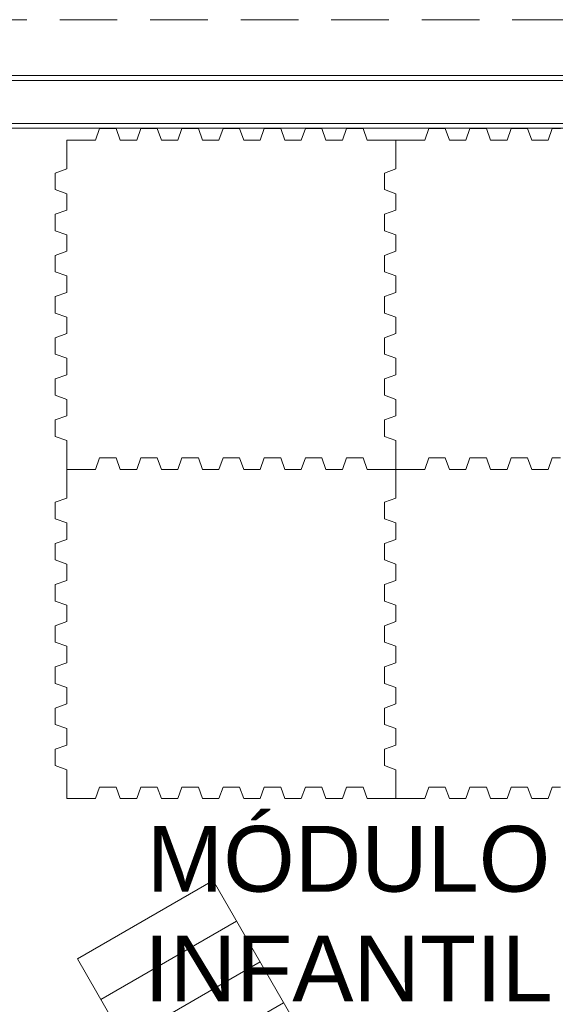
# Model space of a CAD drawing. Header units: millimetres. Extents: x -8931983 to 9630244, y 4 to 18563053.
# Tile 176 of 256: x 349136.86 to 349138.49, y 9281961.01 to 9281964. Entities that reach past the tile are written whole.
import ezdxf

# ---------------------------------------------------------------- set-up
doc = ezdxf.new("R2010")
doc.units = ezdxf.units.MM
doc.linetypes.add('DASHED2', pattern=[0.375, 0.25, -0.125])
for name, color, linetype, lineweight in [('01_MOBILIARIO NUEVO', 220, 'Continuous', 0), ('0_PROYECCIONES 1', 1, 'DASHED2', 0), ('calidad de linea', 254, 'Continuous', 0), ('MURO', 133, 'Continuous', 15), ('TARRAJEO', 32, 'Continuous', 0), ('TEXTO AMBIENTES', 7, 'Continuous', 30)]:
    doc.layers.add(name, color=color, linetype=linetype, lineweight=lineweight)
doc.styles.add('Arial_1', font='arial.ttf', dxfattribs={"height": 0.15})

# ---------------------------------------------------------------- blocks, each defined once
blk = doc.blocks.new('GUSANO')
at = {"layer": 'calidad de linea', "lineweight": 0}
for p, q in [((3969.2895, 1580.5322), (3970.9498, 1583.4079)), ((3970.1555, 1580.0322), (3971.5718, 1582.4853)), ((3970.6055, 1580.8116), (3969.7395, 1581.3116)), ((3970.4555, 1580.5518), (3969.5895, 1581.0518)), ((3970.3055, 1580.292), (3969.4395, 1580.792)), ((3970.1555, 1580.0322), (3969.2895, 1580.5322))]:
    blk.add_line(p, q, dxfattribs=at)
blk = doc.blocks.new('bloque sum pg')
at = {"layer": '01_MOBILIARIO NUEVO', "color": 8, "elevation": -4973.2871}
for points in [[(-14.1086, -26.066), (-14.0211, -26.066), (-14.0086, -26.031), (-13.9586, -26.031), (-13.9461, -26.066), (-13.8961, -26.066), (-13.8836, -26.031), (-13.8336, -26.031), (-13.8211, -26.066), (-13.7711, -26.066), (-13.7586, -26.031), (-13.7086, -26.031), (-13.6961, -26.066), (-13.6461, -26.066), (-13.6336, -26.031), (-13.6086, -26.031), (-13.5836, -26.031), (-13.5711, -26.066), (-13.5211, -26.066), (-13.5086, -26.031), (-13.4586, -26.031), (-13.4461, -26.066), (-13.3961, -26.066), (-13.3836, -26.031), (-13.3336, -26.031), (-13.3211, -26.066), (-13.2711, -26.066), (-13.2586, -26.031), (-13.2086, -26.031), (-13.1961, -26.066), (-13.1086, -26.066), (-13.1086, -25.9785), (-13.1436, -25.966), (-13.1436, -25.916), (-13.1086, -25.9035), (-13.1086, -25.8535), (-13.1436, -25.841), (-13.1436, -25.791), (-13.1086, -25.7785), (-13.1086, -25.7285), (-13.1436, -25.716), (-13.1436, -25.666), (-13.1086, -25.6535), (-13.1086, -25.6035), (-13.1436, -25.591), (-13.1436, -25.566), (-13.1436, -25.541), (-13.1086, -25.5285), (-13.1086, -25.4785), (-13.1436, -25.466), (-13.1436, -25.416), (-13.1086, -25.4035), (-13.1086, -25.3535), (-13.1436, -25.341), (-13.1436, -25.291), (-13.1086, -25.2785), (-13.1086, -25.2285), (-13.1436, -25.216), (-13.1436, -25.166), (-13.1086, -25.1535), (-13.1086, -25.066), (-13.1961, -25.066), (-13.2086, -25.031), (-13.2586, -25.031), (-13.2711, -25.066), (-13.3211, -25.066), (-13.3336, -25.031), (-13.3836, -25.031), (-13.3961, -25.066), (-13.4461, -25.066), (-13.4586, -25.031), (-13.5086, -25.031), (-13.5211, -25.066), (-13.5711, -25.066), (-13.5836, -25.031), (-13.6086, -25.031), (-13.6336, -25.031), (-13.6461, -25.066), (-13.6961, -25.066), (-13.7086, -25.031), (-13.7586, -25.031), (-13.7711, -25.066), (-13.8211, -25.066), (-13.8336, -25.031), (-13.8836, -25.031), (-13.8961, -25.066), (-13.9461, -25.066), (-13.9586, -25.031), (-14.0086, -25.031), (-14.0211, -25.066), (-14.1086, -25.066), (-14.1086, -25.1535), (-14.1436, -25.166), (-14.1436, -25.216), (-14.1086, -25.2285), (-14.1086, -25.2785), (-14.1436, -25.291), (-14.1436, -25.341), (-14.1086, -25.3535), (-14.1086, -25.4035), (-14.1436, -25.416), (-14.1436, -25.466), (-14.1086, -25.4785), (-14.1086, -25.5285), (-14.1436, -25.541), (-14.1436, -25.566), (-14.1436, -25.591), (-14.1086, -25.6035), (-14.1086, -25.6535), (-14.1436, -25.666), (-14.1436, -25.716), (-14.1086, -25.7285), (-14.1086, -25.7785), (-14.1436, -25.791), (-14.1436, -25.841), (-14.1086, -25.8535), (-14.1086, -25.9035), (-14.1436, -25.916), (-14.1436, -25.966), (-14.1086, -25.9785)], [(-14.1086, -27.066), (-14.0211, -27.066), (-14.0086, -27.031), (-13.9586, -27.031), (-13.9461, -27.066), (-13.8961, -27.066), (-13.8836, -27.031), (-13.8336, -27.031), (-13.8211, -27.066), (-13.7711, -27.066), (-13.7586, -27.031), (-13.7086, -27.031), (-13.6961, -27.066), (-13.6461, -27.066), (-13.6336, -27.031), (-13.6086, -27.031), (-13.5836, -27.031), (-13.5711, -27.066), (-13.5211, -27.066), (-13.5086, -27.031), (-13.4586, -27.031), (-13.4461, -27.066), (-13.3961, -27.066), (-13.3836, -27.031), (-13.3336, -27.031), (-13.3211, -27.066), (-13.2711, -27.066), (-13.2586, -27.031), (-13.2086, -27.031), (-13.1961, -27.066), (-13.1086, -27.066), (-13.1086, -26.9785), (-13.1436, -26.966), (-13.1436, -26.916), (-13.1086, -26.9035), (-13.1086, -26.8535), (-13.1436, -26.841), (-13.1436, -26.791), (-13.1086, -26.7785), (-13.1086, -26.7285), (-13.1436, -26.716), (-13.1436, -26.666), (-13.1086, -26.6535), (-13.1086, -26.6035), (-13.1436, -26.591), (-13.1436, -26.566), (-13.1436, -26.541), (-13.1086, -26.5285), (-13.1086, -26.4785), (-13.1436, -26.466), (-13.1436, -26.416), (-13.1086, -26.4035), (-13.1086, -26.3535), (-13.1436, -26.341), (-13.1436, -26.291), (-13.1086, -26.2785), (-13.1086, -26.2285), (-13.1436, -26.216), (-13.1436, -26.166), (-13.1086, -26.1535), (-13.1086, -26.066), (-13.1961, -26.066), (-13.2086, -26.031), (-13.2586, -26.031), (-13.2711, -26.066), (-13.3211, -26.066), (-13.3336, -26.031), (-13.3836, -26.031), (-13.3961, -26.066), (-13.4461, -26.066), (-13.4586, -26.031), (-13.5086, -26.031), (-13.5211, -26.066), (-13.5711, -26.066), (-13.5836, -26.031), (-13.6086, -26.031), (-13.6336, -26.031), (-13.6461, -26.066), (-13.6961, -26.066), (-13.7086, -26.031), (-13.7586, -26.031), (-13.7711, -26.066), (-13.8211, -26.066), (-13.8336, -26.031), (-13.8836, -26.031), (-13.8961, -26.066), (-13.9461, -26.066), (-13.9586, -26.031), (-14.0086, -26.031), (-14.0211, -26.066), (-14.1086, -26.066), (-14.1086, -26.1535), (-14.1436, -26.166), (-14.1436, -26.216), (-14.1086, -26.2285), (-14.1086, -26.2785), (-14.1436, -26.291), (-14.1436, -26.341), (-14.1086, -26.3535), (-14.1086, -26.4035), (-14.1436, -26.416), (-14.1436, -26.466), (-14.1086, -26.4785), (-14.1086, -26.5285), (-14.1436, -26.541), (-14.1436, -26.566), (-14.1436, -26.591), (-14.1086, -26.6035), (-14.1086, -26.6535), (-14.1436, -26.666), (-14.1436, -26.716), (-14.1086, -26.7285), (-14.1086, -26.7785), (-14.1436, -26.791), (-14.1436, -26.841), (-14.1086, -26.8535), (-14.1086, -26.9035), (-14.1436, -26.916), (-14.1436, -26.966), (-14.1086, -26.9785)]]:
    blk.add_lwpolyline(points, close=True, dxfattribs=at)
for points in [[(-12.6086, -25.031), (-12.6336, -25.031), (-12.6461, -25.066), (-12.6961, -25.066), (-12.7086, -25.031), (-12.7586, -25.031), (-12.7711, -25.066), (-12.8211, -25.066), (-12.8336, -25.031), (-12.8836, -25.031), (-12.8961, -25.066), (-12.9461, -25.066), (-12.9586, -25.031), (-13.0086, -25.031), (-13.0211, -25.066), (-13.1086, -25.066), (-13.1086, -25.1535), (-13.1436, -25.166), (-13.1436, -25.216), (-13.1086, -25.2285), (-13.1086, -25.2785), (-13.1436, -25.291), (-13.1436, -25.341), (-13.1086, -25.3535), (-13.1086, -25.4035), (-13.1436, -25.416), (-13.1436, -25.466), (-13.1086, -25.4785), (-13.1086, -25.5285), (-13.1436, -25.541), (-13.1436, -25.566), (-13.1436, -25.591), (-13.1086, -25.6035), (-13.1086, -25.6535), (-13.1436, -25.666), (-13.1436, -25.716), (-13.1086, -25.7285), (-13.1086, -25.7785), (-13.1436, -25.791), (-13.1436, -25.841), (-13.1086, -25.8535), (-13.1086, -25.9035), (-13.1436, -25.916), (-13.1436, -25.966), (-13.1086, -25.9785), (-13.1086, -26.066), (-13.0211, -26.066), (-13.0086, -26.031), (-12.9586, -26.031), (-12.9461, -26.066), (-12.8961, -26.066), (-12.8836, -26.031), (-12.8336, -26.031), (-12.8211, -26.066), (-12.7711, -26.066), (-12.7586, -26.031), (-12.7086, -26.031), (-12.6961, -26.066), (-12.6461, -26.066), (-12.6336, -26.031), (-12.6086, -26.031)], [(-12.6086, -26.031), (-12.6336, -26.031), (-12.6461, -26.066), (-12.6961, -26.066), (-12.7086, -26.031), (-12.7586, -26.031), (-12.7711, -26.066), (-12.8211, -26.066), (-12.8336, -26.031), (-12.8836, -26.031), (-12.8961, -26.066), (-12.9461, -26.066), (-12.9586, -26.031), (-13.0086, -26.031), (-13.0211, -26.066), (-13.1086, -26.066), (-13.1086, -26.1535), (-13.1436, -26.166), (-13.1436, -26.216), (-13.1086, -26.2285), (-13.1086, -26.2785), (-13.1436, -26.291), (-13.1436, -26.341), (-13.1086, -26.3535), (-13.1086, -26.4035), (-13.1436, -26.416), (-13.1436, -26.466), (-13.1086, -26.4785), (-13.1086, -26.5285), (-13.1436, -26.541), (-13.1436, -26.566), (-13.1436, -26.591), (-13.1086, -26.6035), (-13.1086, -26.6535), (-13.1436, -26.666), (-13.1436, -26.716), (-13.1086, -26.7285), (-13.1086, -26.7785), (-13.1436, -26.791), (-13.1436, -26.841), (-13.1086, -26.8535), (-13.1086, -26.9035), (-13.1436, -26.916), (-13.1436, -26.966), (-13.1086, -26.9785), (-13.1086, -27.066), (-13.0211, -27.066), (-13.0086, -27.031), (-12.9586, -27.031), (-12.9461, -27.066), (-12.8961, -27.066), (-12.8836, -27.031), (-12.8336, -27.031), (-12.8211, -27.066), (-12.7711, -27.066), (-12.7586, -27.031), (-12.7086, -27.031), (-12.6961, -27.066), (-12.6461, -27.066), (-12.6336, -27.031), (-12.6086, -27.031)]]:
    blk.add_lwpolyline(points, dxfattribs=at)
at = {"layer": '0_PROYECCIONES 1', "ltscale": 0.7, "elevation": -20.5486}
blk.add_lwpolyline([(-2.13, -25.03), (-2.13, -24.7), (-15.2, -24.7), (-15.2, -25.03)], close=True, dxfattribs=at)
at = {"layer": 'MURO'}
for p, q in [((-10.245, -24.885, -20.5486), (-14.925, -24.885, -20.5486)), ((-10.245, -25.015, -20.5486), (-14.925, -25.015, -20.5486))]:
    blk.add_line(p, q, dxfattribs=at)
at = {"layer": 'TARRAJEO'}
for p, q in [((-9.98, -24.87, -20.5486), (-15.2, -24.87, -20.5486)), ((-11.15, -25.03, -20.5486), (-15.2, -25.03, -20.5486))]:
    blk.add_line(p, q, dxfattribs=at)
at = {"xscale": 0.4759161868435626, "yscale": 0.4759161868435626, "zscale": 0.4759161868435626, "rotation": 240.0000000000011}
blk.add_blockref('GUSANO', (279.4355, 1984.7499, -705.4664), dxfattribs=at)
at = {"layer": 'TEXTO AMBIENTES', "insert": (-14.4277, -27.1488, -705.4664), "char_height": 0.2, "width": 2.349898, "attachment_point": 1, "style": 'Arial_1'}
blk.add_mtext('\\pxqc;MÓDULO INFANTIL', dxfattribs=at)

msp = doc.modelspace()

# ---------------------------------------------------------------- block references
at = {"lineweight": 5}
msp.add_blockref('bloque sum pg', (349151.10973, 9281988.7037, 705.4664), dxfattribs=at)

doc.saveas('drawing.dxf')
